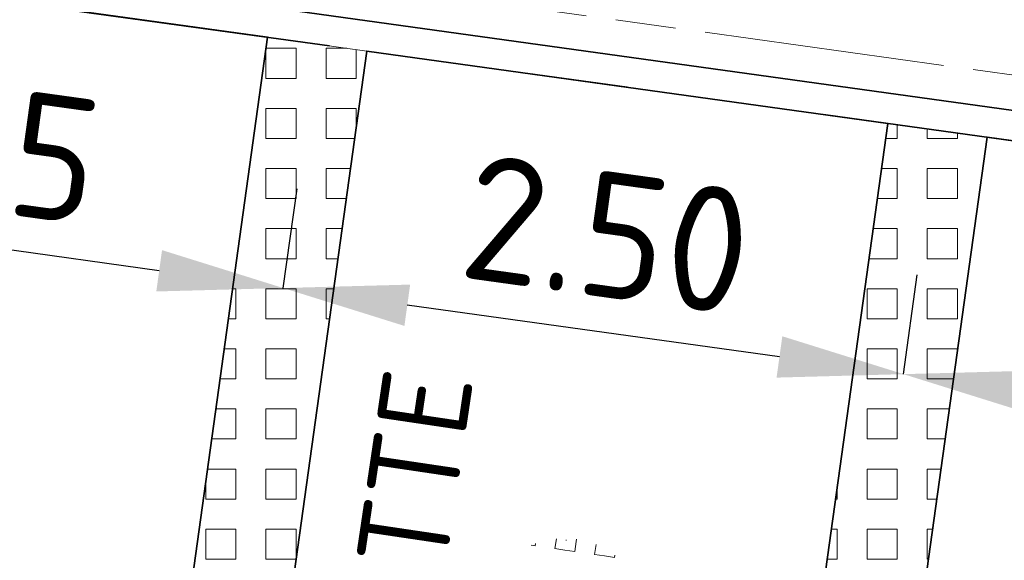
# Model space of a CAD drawing. Header units: metres. Extents: x 167072 to 168585, y 462393 to 462997.
# Tile 38 of 95: x 167588.14 to 167592.07, y 462584.64 to 462586.79. Entities that reach past the tile are written whole.
import ezdxf
from ezdxf.enums import TextEntityAlignment as Align

# ---------------------------------------------------------------- set-up
doc = ezdxf.new("R2010")
doc.units = ezdxf.units.M
doc.header["$LTSCALE"] = 0.2
doc.linetypes.add('ACAD_ISO08W100', pattern=[36, 24, -3, 6, -3])
doc.linetypes.add('VH-OPSLUITBAND_120X250', pattern=[26, 16, -4, 2, -4])
doc.layers.get('0').update_dxf_attribs({"lineweight": 25})
for name, color, linetype, lineweight in [('N-WE-VH-KANTOPSLUITING_OPSLUITBAND_120X250-G', 150, 'VH-OPSLUITBAND_120X250', 35), ('N-WE-VH-KANTOPSLUITING_VOORKANTBAND_OB_120x250-G', 3, 'Continuous', 35), ('N-WE-VH-KANTVERHARDING_BSS_LANGS_BAND_DUBBELE_STREKLAAG-G', 10, 'ACAD_ISO08W100', 18), ('N-WE-VH-VERHARDING_GRASPLAAT-G', 70, 'Continuous', 35), ('N-WE-VH-VERHARDING_TEGEL_GRAS-A', 72, 'Continuous', 9), ('N-WE-VH-VERHARDING_TEGEL_GRAS-S', 70, 'Continuous', 13), ('N-WE-VH-VERHARDING_TEGEL_GRAS_VAKMARKERING-G', 70, 'Continuous', 20)]:
    doc.layers.add(name, color=color, linetype=linetype, lineweight=lineweight)
doc.layers.add('TM00_MAATVOERING', color=1, linetype='Continuous')
doc.styles.add('NLCS-ISO', font='NLCS-ISO.ttf')
doc.styles.add('NLCS-ISO-M200-T25', font='NLCS-ISO.ttf', dxfattribs={"height": 0.5})
doc.dimstyles.new('NLCS-M200-T25-PIJL_L2_H1', dxfattribs={"dimscale": 0.2, "dimtxt": 2.5, "dimasz": 2.5, "dimexe": 2, "dimexo": 2, "dimgap": 0.7, "dimtad": 1, "dimzin": 0, "dimdsep": 46, "dimtxsty": 'NLCS-ISO-M200-T25', "dimcen": 0, "dimdle": 2, "dimclrd": 256, "dimclre": 256, "dimclrt": 256, "dimadec": 1, "dimazin": 0, "dimtfac": 1, "dimtdec": 3, "dimtofl": 0, "dimtmove": 0, "dimatfit": 3, "dimfxl": 2, "dimfxlon": 1, "dimtfillclr": 256, "dimtolj": 1, "dimtzin": 0, "dimlwd": -1, "dimlwe": -1, "dimarcsym": 0})
pattern_1 = [(0, (0, 0), (0, 0.12), [0.12, -0.12]), (90, (0, 0), (-0.12, 7e-18), [0.12, -0.12])]

# ---------------------------------------------------------------- blocks, each defined once
blk = doc.blocks.new('SVH-GRASTEGEL_STIP-SO')
for p, q in [((5.756, 0.824), (5.756, 0.906)), ((5.756, 0.824), (5.801, 0.824)), ((5.756, 0.424), (5.955, 0.424)), ((5.756, 0.224), (5.756, 0.424)), ((5.756, 0.024), (5.756, 0.224)), ((5.948, 0.224), (5.956, 0.224)), ((5.948, 0.224), (5.956, 0.224)), ((5.956, 0.232), (5.956, 0.224)), ((5.956, 0.232), (5.956, 0.224)), ((5.956, 0.224), (5.956, 0.217)), ((5.956, 0.224), (5.963, 0.224)), ((5.956, 0.224), (5.956, 0.217)), ((5.956, 0.224), (5.963, 0.224)), ((5.756, 0.024), (5.956, 0.024)), ((5.956, 0.024), (6.006, 0.024)), ((5.756, -0.376), (5.955, -0.376)), ((5.756, -0.576), (5.756, -0.376)), ((5.756, -0.776), (5.756, -0.576)), ((5.756, -0.776), (5.801, -0.776))]:
    blk.add_line(p, q)
at = {"style": 'NLCS-ISO'}
blk.add_attdef('KLEUR', text='', height=1.8, dxfattribs=at).set_placement((7.655, 0), align=Align.MIDDLE_LEFT)
at = {"style": 'NLCS-ISO', "flags": 1}
blk.add_attdef('FUNCTIE', text='', height=1.8, dxfattribs=at).set_placement((0.116, -3.585), align=Align.MIDDLE_CENTER)
blk = doc.blocks.new('*D610')
at = {"layer": 'Defpoints', "color": 0, "transparency": 16777216}
for p in [(167591.6651, 462585.379), (167591.6651, 462585.379), (167594.389, 462585.0007)]:
    blk.add_point(p, dxfattribs=at)
at = {"layer": 'TM00_MAATVOERING', "transparency": 16777216}
for p, q in [((167591.6651, 462585.379), (167591.7201, 462585.7752)), ((167594.389, 462585.0007), (167594.444, 462585.3968)), ((167593.8937, 462585.0694), (167592.1604, 462585.3102))]:
    blk.add_line(p, q, dxfattribs=at)
for points in [[(167592.1718, 462585.3927), (167592.1489, 462585.2276), (167591.6651, 462585.379)], [(167593.9052, 462585.152), (167593.8823, 462584.9869), (167594.389, 462585.0007)]]:
    blk.add_solid(points, dxfattribs=at)
at = {"layer": 'TM00_MAATVOERING', "transparency": 16777216, "insert": (167593.0807, 462585.5761), "char_height": 0.5, "attachment_point": 5, "rotation": 352.0928, "style": 'NLCS-ISO-M200-T25'}
blk.add_mtext('\\A1;2.75', dxfattribs=at)
blk = doc.blocks.new('*D611')
at = {"layer": 'Defpoints', "color": 0, "transparency": 16777216}
for p in [(167589.1889, 462585.7229), (167589.1889, 462585.7229), (167591.6651, 462585.379)]:
    blk.add_point(p, dxfattribs=at)
at = {"layer": 'TM00_MAATVOERING', "transparency": 16777216}
for p, q in [((167589.1889, 462585.7229), (167589.2439, 462586.1191)), ((167591.6651, 462585.379), (167591.7201, 462585.7752)), ((167591.1699, 462585.4478), (167589.6841, 462585.6541))]:
    blk.add_line(p, q, dxfattribs=at)
for points in [[(167589.6956, 462585.7366), (167589.6727, 462585.5716), (167589.1889, 462585.7229)], [(167591.1813, 462585.5303), (167591.1584, 462585.3652), (167591.6651, 462585.379)]]:
    blk.add_solid(points, dxfattribs=at)
at = {"layer": 'TM00_MAATVOERING', "transparency": 16777216, "insert": (167590.4807, 462585.9372), "char_height": 0.5, "attachment_point": 5, "rotation": 352.0928, "style": 'NLCS-ISO-M200-T25'}
blk.add_mtext('\\A1;2.50', dxfattribs=at)
blk = doc.blocks.new('*D697')
at = {"layer": 'Defpoints', "color": 0, "transparency": 16777216}
for p in [(167586.465, 462586.1012), (167586.465, 462586.1012), (167589.1889, 462585.7229)]:
    blk.add_point(p, dxfattribs=at)
at = {"layer": 'TM00_MAATVOERING', "transparency": 16777216}
for p, q in [((167586.465, 462586.1012), (167586.5201, 462586.4974)), ((167589.1889, 462585.7229), (167589.2439, 462586.1191)), ((167588.6936, 462585.7917), (167586.9603, 462586.0324))]:
    blk.add_line(p, q, dxfattribs=at)
for points in [[(167586.9717, 462586.115), (167586.9488, 462585.9499), (167586.465, 462586.1012)], [(167588.7051, 462585.8742), (167588.6822, 462585.7091), (167589.1889, 462585.7229)]]:
    blk.add_solid(points, dxfattribs=at)
at = {"layer": 'TM00_MAATVOERING', "transparency": 16777216, "insert": (167587.8806, 462586.2983), "char_height": 0.5, "attachment_point": 5, "rotation": 352.0928, "style": 'NLCS-ISO-M200-T25'}
blk.add_mtext('\\A1;2.75', dxfattribs=at)

msp = doc.modelspace()

# ---------------------------------------------------------------- hatches: boundary and pattern name
at = {"layer": 'N-WE-VH-VERHARDING_TEGEL_GRAS-A'}
h = msp.add_hatch(dxfattribs=at)
h.set_pattern_fill('AVH-GRASTEGEL', color=256, scale=0.3, pattern_type=2)
h.set_pattern_definition(pattern_1)
h.paths.add_polyline_path([(167589.5222, 462586.6691), (167588.8578, 462581.885), (167588.4616, 462581.94), (167589.126, 462586.7241)])
h = msp.add_hatch(dxfattribs=at)
h.set_pattern_fill('AVH-GRASTEGEL', color=256, scale=0.3, pattern_type=2)
h.set_pattern_definition(pattern_1)
h.paths.add_polyline_path([(167591.9985, 462586.3252), (167591.334, 462581.5411), (167590.9378, 462581.5961), (167591.6023, 462586.3802)])

# ---------------------------------------------------------------- linework, layer by layer
at = {"layer": 'N-WE-VH-KANTOPSLUITING_OPSLUITBAND_120X250-G'}
msp.add_lwpolyline([(167594.5242, 462585.9744), (167586.6003, 462587.0749), (167586.4814, 462587.0914), (167584.7381, 462587.3336), (167584.6193, 462587.3501), (167559.3617, 462590.8581), (167557.6255, 462591.0992, 0.392958), (167553.2979, 462588.0692), (167548.6357, 462566.3164), (167548.5194, 462566.3465)], format="xyb", dxfattribs=at)
at = {"layer": 'N-WE-VH-KANTOPSLUITING_VOORKANTBAND_OB_120x250-G', "flags": 128}
msp.add_lwpolyline([(167548.5194, 462566.3465), (167553.1805, 462588.0944, -0.392958), (167557.642, 462591.2181), (167559.5727, 462590.9499), (167584.6358, 462587.4689), (167586.6168, 462587.1938), (167594.5407, 462586.0932)], format="xyb", dxfattribs=at)
at = {"layer": 'N-WE-VH-KANTVERHARDING_BSS_LANGS_BAND_DUBBELE_STREKLAAG-G', "ltscale": 0.2, "flags": 128}
msp.add_lwpolyline([(167543.8155, 462567.5897), (167550.3743, 462598.192), (167556.8036, 462597.3013), (167565.2824, 462596.1236), (167595.2151, 462591.9663), (167594.4213, 462586.2512), (167586.636, 462587.3325), (167560.2888, 462590.9918), (167557.6613, 462591.3567, 0.392958), (167553.0436, 462588.1237), (167548.3839, 462566.3823)], format="xyb", dxfattribs=at)
at = {"layer": 'N-WE-VH-VERHARDING_GRASPLAAT-G'}
for points in [[(167589.126, 462586.7241), (167586.6003, 462587.0749), (167585.9358, 462582.2908), (167586.2627, 462582.2454), (167588.4616, 462581.94), (167589.126, 462586.7241)], [(167591.6023, 462586.3802), (167589.5222, 462586.6691), (167588.8578, 462581.885), (167590.9378, 462581.5961), (167591.6023, 462586.3802)], [(167594.5242, 462585.9744), (167591.9985, 462586.3252), (167591.334, 462581.5411), (167593.8598, 462581.1903), (167594.5242, 462585.9744)]]:
    msp.add_lwpolyline(points, close=True, dxfattribs=at)
at = {"layer": 'N-WE-VH-VERHARDING_TEGEL_GRAS_VAKMARKERING-G', "flags": 128}
for points in [[(167589.5222, 462586.6691), (167588.8578, 462581.885), (167588.4616, 462581.94), (167589.126, 462586.7241)], [(167591.9985, 462586.3252), (167591.334, 462581.5411), (167590.9378, 462581.5961), (167591.6023, 462586.3802)]]:
    msp.add_lwpolyline(points, close=True, dxfattribs=at)

# ---------------------------------------------------------------- block references
at = {"layer": 'N-WE-VH-VERHARDING_TEGEL_GRAS-S'}
ref = msp.add_blockref('SVH-GRASTEGEL_STIP-SO', (167590.1882, 462583.5312), dxfattribs=dict(at, xscale=0.1999999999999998, yscale=0.1999999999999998, zscale=0.1999999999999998, rotation=81.55339690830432))
ref.add_attrib('KLEUR', 'TTE', dxfattribs={"layer": '0', "height": 0.36, "rotation": 81.5534, "style": 'NLCS-ISO'}).set_placement((167589.6565, 462584.6087), align=Align.MIDDLE_LEFT)

# ---------------------------------------------------------------- dimensions: what is measured, and where the dimension line sits
at = {"layer": 'TM00_MAATVOERING'}
for p1, p2, picture, middle in [((167589.1889, 462585.7229), (167586.465, 462586.1012), '*D697', (167587.8806, 462586.2983)), ((167591.6651, 462585.379), (167589.1889, 462585.7229), '*D611', (167590.4807, 462585.9372)), ((167594.389, 462585.0007), (167591.6651, 462585.379), '*D610', (167593.0807, 462585.5761))]:
    dim = msp.add_aligned_dim(p1=p1, p2=p2, distance=0, dimstyle='NLCS-M200-T25-PIJL_L2_H1', dxfattribs=at)
    dim.commit()
    dim.dimension.update_dxf_attribs({"geometry": picture, "text_midpoint": middle})

doc.saveas('drawing.dxf')
